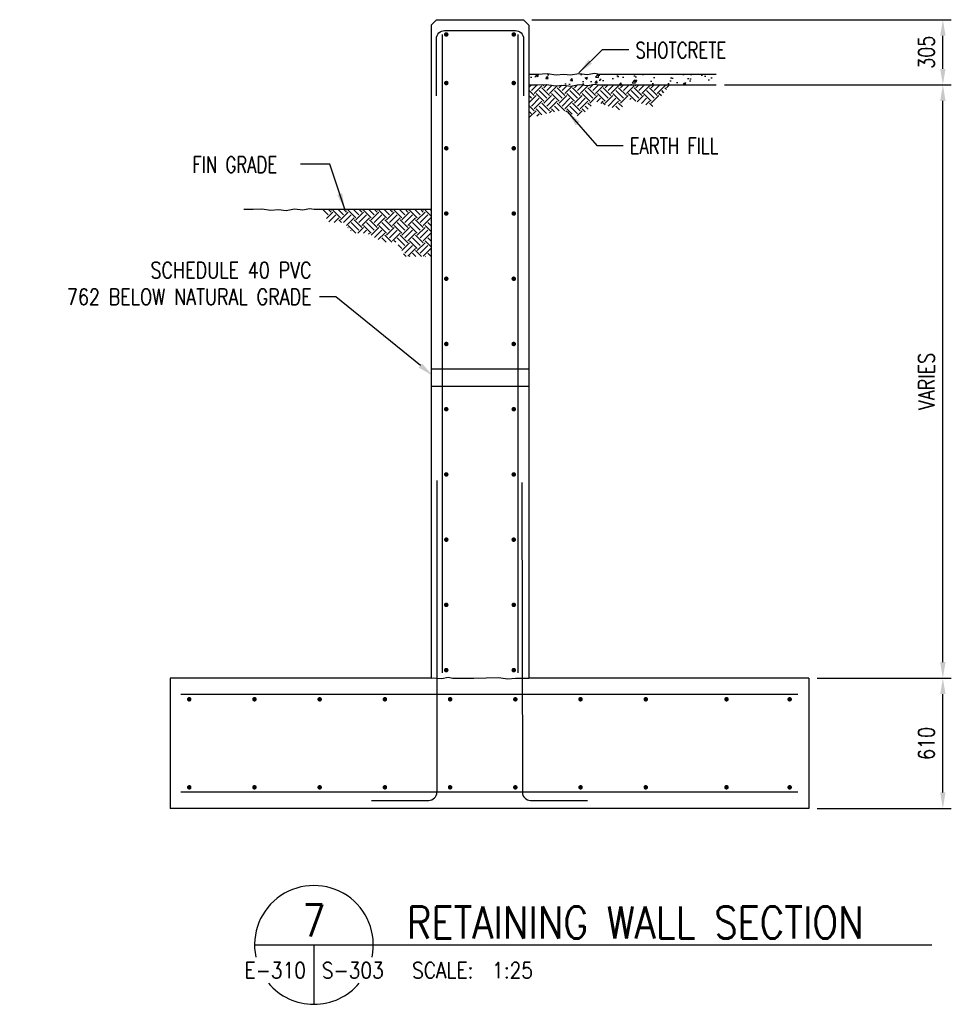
# Model space of a CAD drawing. Header units: millimetres. Extents: x -8170 to 23704, y -2065 to 9093.
# Tile 6 of 6: x 19347 to 23704, y -1663 to 2941. Entities that reach past the tile are written whole.
import ezdxf
from ezdxf import colors
from ezdxf.entities.mleader import LeaderData, LeaderLine
from ezdxf.enums import TextEntityAlignment as Align
from ezdxf.math import Vec2, Vec3

# ---------------------------------------------------------------- set-up
doc = ezdxf.new("R2010")
doc.units = ezdxf.units.MM
for name, color, linetype in [('S-ANNO-DIMS', 2, 'Continuous'), ('S-ANNO-PATT', 1, 'Continuous'), ('S-ANNO-SYMB5', 5, 'Continuous'), ('S-ANNO-TEXT', 3, 'Continuous'), ('S-ANNO-TEXT14', 14, 'Continuous'), ('S-DETL-GRND', 4, 'Continuous'), ('S-SECT-CONC', 3, 'Continuous'), ('S-SECT-MBND', 1, 'Continuous'), ('S-SECT-PATT', 1, 'Continuous'), ('S-SECT-RBAR', 5, 'Continuous')]:
    doc.layers.add(name, color=color, linetype=linetype)
doc.styles.add('BASE16', font='romans.shx', dxfattribs={"width": 0.75})
doc.styles.add('ROMANS', font='ROMANS.shx', dxfattribs={"width": 0.8})
doc.styles.add('Text', font='romans.shx', dxfattribs={"width": 0.8, "height": 3})
doc.dimstyles.get("Standard").update_dxf_attribs({"dimtxt": 0.125, "dimasz": 0.125, "dimexe": 0.18, "dimexo": 0.0625, "dimgap": 0.125, "dimtad": 0, "dimtih": 1, "dimtoh": 1, "dimdec": 4, "dimzin": 0, "dimdsep": 46, "dimtxsty": 'Text', "dimcen": 0.125, "dimclrt": 2, "dimadec": 0, "dimazin": 0, "dimtfac": 1, "dimtdec": 4, "dimtofl": 0, "dimtmove": 0, "dimatfit": 3, "dimfxl": 0.18, "dimtolj": 1, "dimtzin": 0, "dimarcsym": 0})

msp = doc.modelspace()

# ---------------------------------------------------------------- hatches: boundary and pattern name
at = {"layer": 'S-ANNO-PATT'}
h = msp.add_hatch(dxfattribs=at)
h.set_pattern_fill('AR-CONC', color=256, scale=16, style=0)
h.set_pattern_definition([(50, (6035.81, -18333.37), (114.76163, -10.04034), [12, -132]), (355, (6035.81, -18333.37), (-22.2002, 120.35074), [9.6, -105.6]), (100.4514, (6045.37, -18334.21), (92.5615, 110.31033), [10.19843, -112.18274]), (46.1842, (6035.81, -18301.37), (170.7586, -26.48304), [18, -198]), (96.6356, (6050.04, -18303.58), (149.546, 155.8589), [15.2976, -168.2741]), (351.1842, (6035.81, -18301.37), (149.5459, 155.859), [14.4, -158.4]), (21, (6051.81, -18309.37), (95.50513, -64.41902), [12, -132]), (326, (6051.81, -18309.37), (38.93045, 116.024), [9.6, -105.6]), (71.4514, (6059.77, -18314.74), (134.4356, 51.6049), [10.19843, -112.18274]), (37.5, (6035.81, -18333.37), (1.94558, 53.263017), [0, -104.32, 0, -107.2, 0, -106]), (7.5, (6035.81, -18333.37), (42.09113, 63.10587), [0, -61.12, 0, -101.92, 0, -40.4]), (327.5, (6000.13, -18333.37), (85.41159, -3.60878), [0, -40, 0, -124.8, 0, -165.6]), (317.5, (5984.13, -18333.37), (93.30979, 16.0168), [0, -52, 0, -82.88, 0, -117.6])])
h.paths.add_polyline_path([(22604, 2686.7), (22061, 2686.7), (22033.9, 2691), (22002.7, 2685.1), (21962.2, 2689.6), (21923.8, 2682.3), (21892.1, 2686.4), (21856.4, 2683.4), (21813.6, 2689.3), (21769.6, 2686.7), (21728.6, 2686.7), (21728.6, 2635.7), (21771.2, 2635.7), (21811.6, 2638.1), (21855, 2632.1), (21890.9, 2635.1), (21925.3, 2630.6), (21964.3, 2638.1), (22004.7, 2633.6), (22034.6, 2639.2), (22057, 2635.7), (22604, 2635.7)])
at = {"layer": 'S-SECT-PATT'}
h = msp.add_hatch(dxfattribs=at)
h.set_pattern_fill('EARTH', color=256, scale=203, angle=45, style=0)
h.set_pattern_definition([(45, (6035.81, -19725.524), (7e-15, 71.77134), [50.75, -50.75]), (45, (6022.35, -19712.067), (7e-15, 71.77134), [50.75, -50.75]), (45, (6008.895, -19698.61), (7e-15, 71.77134), [50.75, -50.75]), (135, (6008.895, -19689.64), (-71.77134, 1e-14), [50.75, -50.75]), (135, (6022.35, -19676.18), (-71.77134, 1e-14), [50.75, -50.75]), (135, (6035.81, -19662.724), (-71.77134, 1e-14), [50.75, -50.75])])
h.paths.add_polyline_path([(22390.4, 2635.7), (22057, 2635.7), (22034.6, 2639.2), (22004.7, 2633.6), (21964.3, 2638.1), (21925.3, 2630.6), (21890.9, 2635.1), (21855, 2632.1), (21811.6, 2638.1), (21771.2, 2635.7), (21728.6, 2635.7), (21728.6, 2482.1), (21880.9, 2517.7), (21968.3, 2485.4), (22041.1, 2558.1), (22151.1, 2517.7), (22201.2, 2567.8), (22306.3, 2532.3)])
h = msp.add_hatch(dxfattribs=at)
h.set_pattern_fill('EARTH', color=256, scale=203, angle=45, style=0)
h.set_pattern_definition([(45, (994.34, -14026.43), (7e-15, 71.77134), [50.75, -50.75]), (45, (980.885, -14012.975), (7e-15, 71.77134), [50.75, -50.75]), (45, (967.427, -13999.52), (7e-15, 71.77134), [50.75, -50.75]), (135, (967.427, -13990.547), (-71.77134, 1e-14), [50.75, -50.75]), (135, (980.885, -13977.09), (-71.77134, 1e-14), [50.75, -50.75]), (135, (994.34, -13963.633), (-71.77134, 1e-14), [50.75, -50.75])])
h.paths.add_polyline_path([(21271.6, 2054.2), (20750.1, 2054.2), (20794.5, 1992.8), (20856.4, 1992.8), (20906.4, 1942.8), (20972.3, 1942.8), (21046.7, 1899.8), (21111.3, 1899.8), (21149.7, 1833.3), (21271.6, 1833.3)])

# ---------------------------------------------------------------- linework, layer by layer
at = {"layer": 'S-ANNO-DIMS'}
for p, q in [((21743.1, 2940.7), (23704.2, 2940.7)), ((23664.7, 2710.7), (23664.7, 2865.7)), ((22643.5, 2635.7), (23704.2, 2635.7)), ((23664.7, -62.8), (23664.7, 2560.7)), ((23077.4, -137.8), (23704.2, -137.8)), ((23664.7, -672.8), (23664.7, -212.8)), ((23077.4, -747.8), (23704.2, -747.8))]:
    msp.add_line(p, q, dxfattribs=at)
for points in [[(23652.2, 2865.7), (23677.2, 2865.7), (23664.7, 2940.7)], [(23652.2, 2710.7), (23677.2, 2710.7), (23664.7, 2635.7)], [(23652.2, 2560.7), (23677.2, 2560.7), (23664.7, 2635.7)], [(23652.2, -62.8), (23677.2, -62.8), (23664.7, -137.8)], [(23652.2, -212.8), (23677.2, -212.8), (23664.7, -137.8)], [(23652.2, -672.8), (23677.2, -672.8), (23664.7, -747.8)]]:
    msp.add_solid(points, dxfattribs=at)
at = {"layer": 'S-ANNO-SYMB5'}
for p, q in [((20445.5, -1385.5), (21158.3, -1385.5)), ((20723.3, -1385.5), (20723.3, -1663.2)), ((21158.3, -1385.5), (23613.5, -1385.5))]:
    msp.add_line(p, q, dxfattribs=at)
for start, end in [(348.1652, 191.8348), (220.0956, 319.9044)]:
    msp.add_arc((20723.3, -1385.5), 277.7, start, end, dxfattribs=at)
at = {"layer": 'S-DETL-GRND'}
for points in [[(21728.6, 2686.7), (21769.6, 2686.7), (21813.6, 2689.3), (21856.4, 2683.4), (21892.1, 2686.4), (21923.8, 2682.3), (21962.2, 2689.6), (22002.7, 2685.1), (22033.9, 2691), (22061, 2686.7), (22604, 2686.7)], [(21728.6, 2635.7), (21771.2, 2635.7), (21811.6, 2638.1), (21855, 2632.1), (21890.9, 2635.1), (21925.3, 2630.6), (21964.3, 2638.1), (22004.7, 2633.6), (22034.6, 2639.2), (22057, 2635.7), (22604, 2635.7)], [(20396.3, 2054.2), (20438.8, 2054.2), (20479.2, 2056.6), (20522.6, 2050.6), (20558.5, 2053.6), (20593, 2049.2), (20631.9, 2056.6), (20672.3, 2052.1), (20702.2, 2057.7), (20724.6, 2054.2), (21271.6, 2054.2)]]:
    msp.add_lwpolyline(points, dxfattribs=at)
at = {"layer": 'S-SECT-CONC'}
for p, q in [((21271.6, 2915.7), (21296.6, 2940.7)), ((21271.6, 2915.7), (21271.6, -137.8)), ((21296.6, 2940.7), (21703.6, 2940.7)), ((21703.6, 2940.7), (21728.6, 2915.7)), ((21728.6, 2915.7), (21728.6, -137.8)), ((20050.6, -137.8), (20050.6, -747.8)), ((21271.6, -137.8), (20050.6, -137.8)), ((23037.9, -137.8), (21728.6, -137.8)), ((23037.9, -137.8), (23037.9, -747.8)), ((23037.9, -747.8), (20050.6, -747.8))]:
    msp.add_line(p, q, dxfattribs=at)
at = {"layer": 'S-SECT-CONC', "ltscale": 10}
for points in [[(21271.6, 1307.8), (21728.6, 1307.8)], [(21271.6, 1227.8), (21728.6, 1227.8)]]:
    msp.add_lwpolyline(points, dxfattribs=at)
at = {"layer": 'S-SECT-MBND'}
msp.add_lwpolyline([(21271.6, -137.8), (21280.8, -136.9), (21320.8, -139.8), (21350.8, -134.2), (21373.1, -137.8), (21428, -137.8), (21470.5, -137.8), (21586.9, -135.3), (21630.3, -141.3), (21666.2, -138.3), (21728.6, -137.8)], dxfattribs=at)
at = {"layer": 'S-SECT-RBAR'}
for p, q in [((21322.6, 2871.1), (21322.6, -113.1)), ((21677.6, 2871.1), (21677.6, -113.1)), ((21298.3, 785.8), (21298.3, -671.6)), ((21695.7, 776), (21698.1, -671.6)), ((22986.9, -214), (20101.6, -214)), ((22986.9, -671.6), (20101.6, -671.6))]:
    msp.add_line(p, q, dxfattribs=at)
for points in [[(21296.6, 2584.7), (21296.6, 2851.7, -0.414214), (21334.6, 2889.7), (21665.6, 2889.7, -0.414214), (21703.6, 2851.7), (21703.6, 2584.7)], [(20993.3, -709.6), (21260.3, -709.6, 0.414214), (21298.3, -671.6)], [(21698.1, -671.6, 0.414214), (21736.1, -709.6), (22003.1, -709.6)]]:
    msp.add_lwpolyline(points, format="xyb", dxfattribs=at)
at = {"layer": 'S-SECT-RBAR', "const_width": 10.6}
for points in [[(21337.1, 2871.6, -1), (21347.6, 2871.6, -1)], [(21663.2, 2871.6, 1), (21652.6, 2871.6, 1)], [(21337.1, 2644.4, -1), (21347.6, 2644.4, -1)], [(21663.2, 2644.4, 1), (21652.6, 2644.4, 1)], [(21337.1, 2339.4, -1), (21347.6, 2339.4, -1)], [(21337.1, 2339.4, -1), (21347.6, 2339.4, -1)], [(21663.2, 2339.4, 1), (21652.6, 2339.4, 1)], [(21663.2, 2339.4, 1), (21652.6, 2339.4, 1)], [(21337.1, 2034.4, -1), (21347.6, 2034.4, -1)], [(21663.2, 2034.4, 1), (21652.6, 2034.4, 1)], [(21337.1, 1729.4, -1), (21347.6, 1729.4, -1)], [(21663.2, 1729.4, 1), (21652.6, 1729.4, 1)], [(21337.1, 1424.4, 1), (21347.6, 1424.4, 1)], [(21663.2, 1424.4, -1), (21652.6, 1424.4, -1)], [(21337.1, 1119.4, -1), (21347.6, 1119.4, -1)], [(21663.2, 1119.4, 1), (21652.6, 1119.4, 1)], [(21337.1, 814.4, -1), (21347.6, 814.4, -1)], [(21663.2, 814.4, 1), (21652.6, 814.4, 1)], [(21337.1, 509.4, -1), (21347.6, 509.4, -1)], [(21663.2, 509.4, 1), (21652.6, 509.4, 1)], [(21337.1, 204.4, -1), (21347.6, 204.4, -1)], [(21663.2, 204.4, 1), (21652.6, 204.4, 1)], [(21337.1, -100.6, -1), (21347.6, -100.6, -1)], [(21663.2, -100.6, 1), (21652.6, -100.6, 1)], [(20145.6, -237, 1), (20135, -237, 1)], [(20450.6, -237, 1), (20440, -237, 1)], [(20755.6, -237, 1), (20745, -237, 1)], [(21060.6, -237, 1), (21050, -237, 1)], [(21365.6, -237, 1), (21355, -237, 1)], [(21670.6, -237, 1), (21660, -237, 1)], [(21975.6, -237, 1), (21965, -237, 1)], [(22280.6, -237, 1), (22270, -237, 1)], [(22647.6, -237, -1), (22658.2, -237, -1)], [(22943, -237, -1), (22953.5, -237, -1)], [(20145.6, -648.6, -1), (20135, -648.6, -1)], [(20450.6, -648.6, -1), (20440, -648.6, -1)], [(20755.6, -648.6, -1), (20745, -648.6, -1)], [(21060.6, -648.6, -1), (21050, -648.6, -1)], [(21365.6, -648.6, -1), (21355, -648.6, -1)], [(21670.6, -648.6, -1), (21660, -648.6, -1)], [(21975.6, -648.6, -1), (21965, -648.6, -1)], [(22280.6, -648.6, -1), (22270, -648.6, -1)], [(22647.6, -648.6, 1), (22658.2, -648.6, 1)], [(22943, -648.6, 1), (22953.5, -648.6, 1)]]:
    msp.add_lwpolyline(points, format="xyb", close=True, dxfattribs=at)

# ---------------------------------------------------------------- texts
at = {"layer": 'S-ANNO-DIMS', "color": 3, "char_height": 75, "attachment_point": 5, "rotation": 90, "style": 'ROMANS'}
for s, insert in [('\\A1;305', (23587.7, 2788.2)), ('\\A1;VARIES', (23587.7, 1248.9)), ('\\A1;610', (23587.7, -443.6))]:
    msp.add_mtext(s, dxfattribs=dict(at, insert=insert))
at = {"layer": 'S-ANNO-TEXT', "style": 'ROMANS', "width": 0.85}
msp.add_text('E-310', height=75, dxfattribs=at).set_placement((20686.1, -1541.7), align=Align.RIGHT)
for s, p in [('S-303', (20760.4, -1541.7)), ('SCALE:  1:25', (21182.4, -1541.7))]:
    msp.add_text(s, height=75, dxfattribs=at).set_placement(p)
at = {"layer": 'S-ANNO-TEXT', "char_height": 75, "attachment_point": 1, "style": 'BASE16'}
for s, insert, width in [('SHOTCRETE', (22227.4, 2835.2), 741.153), ('EARTH FILL', (22200.5, 2388.1), 741.153), ('FIN GRADE', (20155.8, 2300.3), 863.837)]:
    msp.add_mtext(s, dxfattribs=dict(at, insert=insert, width=width))
at = {"layer": 'S-ANNO-TEXT14', "style": 'ROMANS', "width": 0.85}
msp.add_text('7', height=150, dxfattribs=at).set_placement((20723.3, -1345.8), align=Align.CENTER)
msp.add_text('RETAINING WALL SECTION', height=150, dxfattribs=at).set_placement((21158.3, -1355.5))

# ---------------------------------------------------------------- leaders
at = {"layer": 'S-ANNO-DIMS'}
for points, override in [([(21962.2, 2692.1), (22073.7, 2801.5), (22196.5, 2801.5)], {"dimscale": 25, "dimasz": 3, "dimgap": 1.58, "dimtad": 0, "dimtix": 1}), ([(21907.9, 2511.9), (22046.8, 2352), (22169.6, 2352)], {"dimscale": 25, "dimasz": 3, "dimgap": 1.58, "dimtad": 0, "dimtix": 1}), ([(20867.6, 2054.2), (20797.7, 2265.6), (20660.3, 2265.6)], {"dimscale": 25, "dimasz": 3, "dimtad": 0, "dimtix": 1})]:
    msp.add_leader(points, dimstyle='Standard', override=override, dxfattribs=at)
at = {"layer": 'S-ANNO-DIMS', "ltscale": 10}
ml = msp.add_multileader_mtext('Standard', dxfattribs=at)
ml.set_content('SCHEDULE 40 PVC\\P762 BELOW NATURAL GRADE', color=3, style='Text')
ml.set_leader_properties(color=2)
ml.build(insert=Vec2(0, 0))
ml.multileader.update_dxf_attribs({"text_right_attachment_type": 3, "dogleg_length": 3, "arrow_head_size": 75, "scale": 25})
ctx = ml.context
ctx.base_point, ctx.scale, ctx.char_height, ctx.arrow_head_size, ctx.landing_gap_size, ctx.plane_origin = Vec3(19375.1, 1769.5), 25, 75, 75, 37.5, Vec3(21688.3, 1276.2)
ctx.right_attachment, ctx.text_align_type = 3, 2
notes = []
notes.append((ctx, [(1, (1, 1, 0), (20825.1, 1644.5), (-1, 0), 75, [(0, [(21279.5, 1276.2)], 0, [])])]))
ctx.mtext.insert, ctx.mtext.alignment, ctx.mtext.flow_direction = Vec3(20712.6, 1807), 3, 5
for ctx, leaders in notes:
    for number, flags, end, landing, length, lines in leaders:
        leader = LeaderData()
        leader.index, (leader.has_last_leader_line, leader.has_dogleg_vector, leader.attachment_direction) = number, flags
        leader.last_leader_point, leader.dogleg_vector, leader.dogleg_length = Vec3(end), Vec3(landing), length
        for number, points, colour, breaks in lines:
            line = LeaderLine()
            line.index, line.vertices, line.color, line.breaks = number, Vec3.list(points), colors.encode_raw_color(colour), breaks
            leader.lines.append(line)
        ctx.leaders.append(leader)

doc.saveas('drawing.dxf')
